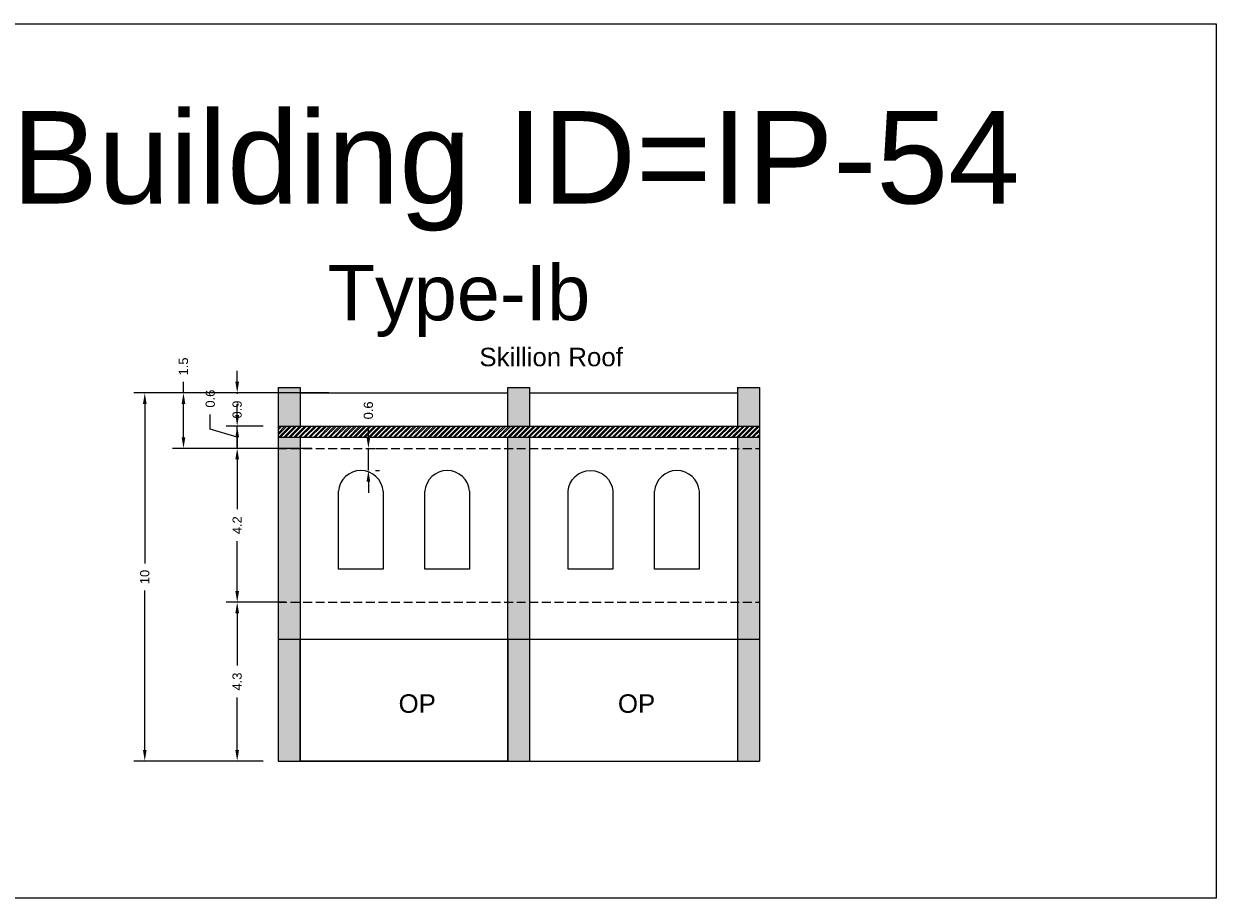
# Model space of a CAD drawing. Header units: metres. Extents: x 3416658 to 3417184, y -6712896 to -6712690.
# Tile 16 of 58: x 3416821 to 3416853, y -6712896 to -6712872. Entities that reach past the tile are written whole.
import ezdxf

# ---------------------------------------------------------------- set-up
doc = ezdxf.new("R2010")
doc.units = ezdxf.units.M
doc.linetypes.add('ACAD_ISO02W100', pattern=[15, 12, -3])
doc.layers.add('Dotted', color=7, linetype='ACAD_ISO02W100', plot=False)
doc.styles.get("Standard").update_dxf_attribs({"font": 'arial.ttf'})
doc.dimstyles.new('ISO-25', dxfattribs={"dimtxt": 0.25, "dimasz": 0.3, "dimexe": 0.3, "dimexo": 0.4, "dimgap": 0.2, "dimtad": 0, "dimdec": 1, "dimdsep": 46, "dimtxsty": 'Standard', "dimcen": 2.5, "dimadec": 0, "dimazin": 0, "dimtfac": 1, "dimtdec": 1, "dimtmove": 0, "dimatfit": 3, "dimfxl": 1, "dimarcsym": 0})

# ---------------------------------------------------------------- blocks, each defined once
blk = doc.blocks.new('*D481')
at = {"color": 0, "lineweight": -2, "transparency": 16777216}
for p, q in [((3416827.655, -6712887.829), (3416826.05, -6712887.829)), ((3416826.35, -6712888.129), (3416826.35, -6712889.547)), ((3416826.35, -6712891.829), (3416826.35, -6712890.412)), ((3416827.055, -6712892.129), (3416826.05, -6712892.129))]:
    blk.add_line(p, q, dxfattribs=at)
at = {"color": 0, "transparency": 16777216}
for points in [[(3416826.3, -6712888.129), (3416826.4, -6712888.129), (3416826.35, -6712887.829)], [(3416826.3, -6712891.829), (3416826.4, -6712891.829), (3416826.35, -6712892.129)]]:
    blk.add_solid(points, dxfattribs=at)
at = {"layer": 'Defpoints', "color": 0, "transparency": 16777216}
for p in [(3416826.35, -6712887.829), (3416828.055, -6712887.829), (3416827.455, -6712892.129)]:
    blk.add_point(p, dxfattribs=at)
at = {"color": 0, "transparency": 16777216, "insert": (3416826.35, -6712889.979), "char_height": 0.25, "attachment_point": 5, "rotation": 90}
blk.add_mtext('4.3', dxfattribs=at)
blk = doc.blocks.new('*D482')
at = {"color": 0, "lineweight": -2, "transparency": 16777216}
for p, q in [((3416827.655, -6712883.669), (3416826.05, -6712883.669)), ((3416826.35, -6712883.969), (3416826.35, -6712885.318)), ((3416826.35, -6712887.529), (3416826.35, -6712886.181)), ((3416827.655, -6712887.829), (3416826.05, -6712887.829))]:
    blk.add_line(p, q, dxfattribs=at)
at = {"color": 0, "transparency": 16777216}
for points in [[(3416826.3, -6712883.969), (3416826.4, -6712883.969), (3416826.35, -6712883.669)], [(3416826.3, -6712887.529), (3416826.4, -6712887.529), (3416826.35, -6712887.829)]]:
    blk.add_solid(points, dxfattribs=at)
at = {"layer": 'Defpoints', "color": 0, "transparency": 16777216}
for p in [(3416826.35, -6712883.669), (3416828.055, -6712883.669), (3416828.055, -6712887.829)]:
    blk.add_point(p, dxfattribs=at)
at = {"color": 0, "transparency": 16777216, "insert": (3416826.35, -6712885.749), "char_height": 0.25, "attachment_point": 5, "rotation": 90}
blk.add_mtext('4.2', dxfattribs=at)
blk = doc.blocks.new('*D483')
at = {"color": 0, "lineweight": -2, "transparency": 16777216}
for p, q in [((3416826.35, -6712882.769), (3416826.35, -6712882.469)), ((3416825.622, -6712883.151), (3416825.622, -6712882.751)), ((3416826.35, -6712883.369), (3416825.622, -6712883.151)), ((3416827.055, -6712883.069), (3416826.05, -6712883.069)), ((3416826.35, -6712883.669), (3416826.35, -6712883.069)), ((3416826.35, -6712883.669), (3416826.35, -6712883.069)), ((3416827.655, -6712883.669), (3416826.05, -6712883.669)), ((3416826.35, -6712883.969), (3416826.35, -6712884.269))]:
    blk.add_line(p, q, dxfattribs=at)
at = {"color": 0, "transparency": 16777216}
for points in [[(3416826.3, -6712882.769), (3416826.4, -6712882.769), (3416826.35, -6712883.069)], [(3416826.3, -6712883.969), (3416826.4, -6712883.969), (3416826.35, -6712883.669)]]:
    blk.add_solid(points, dxfattribs=at)
at = {"layer": 'Defpoints', "color": 0, "transparency": 16777216}
for p in [(3416826.35, -6712883.069), (3416827.455, -6712883.069), (3416828.055, -6712883.669)]:
    blk.add_point(p, dxfattribs=at)
at = {"color": 0, "transparency": 16777216, "insert": (3416825.622, -6712882.324), "char_height": 0.25, "attachment_point": 5, "rotation": 90}
blk.add_mtext('0.6', dxfattribs=at)
blk = doc.blocks.new('*D484')
at = {"color": 0, "lineweight": -2, "transparency": 16777216}
for p, q in [((3416826.35, -6712881.869), (3416826.35, -6712881.569)), ((3416828.248, -6712882.169), (3416826.05, -6712882.169)), ((3416826.35, -6712882.169), (3416826.35, -6712882.192)), ((3416827.055, -6712883.069), (3416826.05, -6712883.069)), ((3416826.35, -6712883.069), (3416826.35, -6712883.047)), ((3416826.35, -6712883.369), (3416826.35, -6712883.669))]:
    blk.add_line(p, q, dxfattribs=at)
at = {"color": 0, "transparency": 16777216}
for points in [[(3416826.3, -6712881.869), (3416826.4, -6712881.869), (3416826.35, -6712882.169)], [(3416826.3, -6712883.369), (3416826.4, -6712883.369), (3416826.35, -6712883.069)]]:
    blk.add_solid(points, dxfattribs=at)
at = {"layer": 'Defpoints', "color": 0, "transparency": 16777216}
for p in [(3416826.35, -6712882.169), (3416828.648, -6712882.169), (3416827.455, -6712883.069)]:
    blk.add_point(p, dxfattribs=at)
at = {"color": 0, "transparency": 16777216, "insert": (3416826.35, -6712882.619), "char_height": 0.25, "attachment_point": 5, "rotation": 90}
blk.add_mtext('0.9', dxfattribs=at)
blk = doc.blocks.new('*D485')
at = {"color": 0, "lineweight": -2, "transparency": 16777216}
for p, q in [((3416824.897, -6712882.169), (3416824.897, -6712881.869)), ((3416828.366, -6712882.169), (3416824.597, -6712882.169)), ((3416824.897, -6712883.369), (3416824.897, -6712882.469)), ((3416828.366, -6712883.669), (3416824.597, -6712883.669))]:
    blk.add_line(p, q, dxfattribs=at)
at = {"color": 0, "transparency": 16777216}
for points in [[(3416824.847, -6712882.469), (3416824.947, -6712882.469), (3416824.897, -6712882.169)], [(3416824.847, -6712883.369), (3416824.947, -6712883.369), (3416824.897, -6712883.669)]]:
    blk.add_solid(points, dxfattribs=at)
at = {"layer": 'Defpoints', "color": 0, "transparency": 16777216}
for p in [(3416824.897, -6712882.169), (3416828.766, -6712882.169), (3416828.766, -6712883.669)]:
    blk.add_point(p, dxfattribs=at)
at = {"color": 0, "transparency": 16777216, "insert": (3416824.897, -6712881.453), "char_height": 0.25, "attachment_point": 5, "rotation": 90}
blk.add_mtext('1.5', dxfattribs=at)
blk = doc.blocks.new('*D486')
at = {"color": 0, "lineweight": -2, "transparency": 16777216}
for p, q in [((3416828.832, -6712882.169), (3416823.55, -6712882.169)), ((3416823.85, -6712882.469), (3416823.85, -6712886.783)), ((3416823.85, -6712891.829), (3416823.85, -6712887.516)), ((3416827.055, -6712892.129), (3416823.55, -6712892.129))]:
    blk.add_line(p, q, dxfattribs=at)
at = {"color": 0, "transparency": 16777216}
for points in [[(3416823.8, -6712882.469), (3416823.9, -6712882.469), (3416823.85, -6712882.169)], [(3416823.8, -6712891.829), (3416823.9, -6712891.829), (3416823.85, -6712892.129)]]:
    blk.add_solid(points, dxfattribs=at)
at = {"layer": 'Defpoints', "color": 0, "transparency": 16777216}
for p in [(3416823.85, -6712882.169), (3416829.232, -6712882.169), (3416827.455, -6712892.129)]:
    blk.add_point(p, dxfattribs=at)
at = {"color": 0, "transparency": 16777216, "insert": (3416823.85, -6712887.149), "char_height": 0.25, "attachment_point": 5, "rotation": 90}
blk.add_mtext('10', dxfattribs=at)
blk = doc.blocks.new('*D488')
at = {"color": 0, "lineweight": -2, "transparency": 16777216}
for p, q in [((3416829.9, -6712883.369), (3416829.9, -6712883.069)), ((3416829.9, -6712884.269), (3416829.9, -6712883.669)), ((3416830.093, -6712883.669), (3416830.2, -6712883.669)), ((3416830.093, -6712884.269), (3416830.2, -6712884.269)), ((3416829.9, -6712884.569), (3416829.9, -6712884.869))]:
    blk.add_line(p, q, dxfattribs=at)
at = {"color": 0, "transparency": 16777216}
for points in [[(3416829.85, -6712883.369), (3416829.95, -6712883.369), (3416829.9, -6712883.669)], [(3416829.85, -6712884.569), (3416829.95, -6712884.569), (3416829.9, -6712884.269)]]:
    blk.add_solid(points, dxfattribs=at)
at = {"layer": 'Defpoints', "color": 0, "transparency": 16777216}
for p in [(3416829.693, -6712883.669), (3416829.9, -6712883.669), (3416829.693, -6712884.269)]:
    blk.add_point(p, dxfattribs=at)
at = {"color": 0, "transparency": 16777216, "insert": (3416829.9, -6712882.642), "char_height": 0.25, "attachment_point": 5, "rotation": 90}
blk.add_mtext('0.6', dxfattribs=at)

msp = doc.modelspace()

# ---------------------------------------------------------------- hatches: boundary and pattern name
h = msp.add_hatch(color=256)
h.dxf.hatch_style = 1
h.paths.add_polyline_path([(3416827.455, -6712883.069), (3416828.055, -6712883.069), (3416828.055, -6712882.019), (3416827.455, -6712882.019)])
h.paths.add_polyline_path([(3416827.455, -6712883.369), (3416827.455, -6712883.669), (3416828.055, -6712883.669), (3416828.055, -6712883.369)])
h.paths.add_polyline_path([(3416827.455, -6712887.829), (3416828.055, -6712887.829), (3416828.055, -6712883.669), (3416827.455, -6712883.669)])
h.paths.add_polyline_path([(3416828.055, -6712887.829), (3416827.455, -6712887.829), (3416827.455, -6712888.829), (3416828.055, -6712888.829)])
h.paths.add_polyline_path([(3416828.055, -6712888.829), (3416827.455, -6712888.829), (3416827.455, -6712892.129), (3416828.055, -6712892.129)])
h.paths.add_polyline_path([(3416833.67, -6712892.129), (3416834.27, -6712892.129), (3416834.27, -6712888.829), (3416833.67, -6712888.829)])
h.paths.add_polyline_path([(3416833.67, -6712888.829), (3416834.27, -6712888.829), (3416834.27, -6712887.829), (3416833.67, -6712887.829)])
h.paths.add_polyline_path([(3416833.67, -6712887.829), (3416834.27, -6712887.829), (3416834.27, -6712883.669), (3416833.67, -6712883.669)])
h.paths.add_polyline_path([(3416834.27, -6712883.069), (3416834.27, -6712882.019), (3416833.67, -6712882.019), (3416833.67, -6712883.069)])
h.paths.add_polyline_path([(3416833.67, -6712883.669), (3416834.27, -6712883.669), (3416834.27, -6712883.369), (3416833.67, -6712883.369)])
h.paths.add_polyline_path([(3416839.885, -6712883.069), (3416840.485, -6712883.069), (3416840.485, -6712882.019), (3416839.885, -6712882.019)])
h.paths.add_polyline_path([(3416840.485, -6712883.669), (3416840.485, -6712883.369), (3416839.885, -6712883.369), (3416839.885, -6712883.669)])
h.paths.add_polyline_path([(3416840.485, -6712883.669), (3416839.885, -6712883.669), (3416839.885, -6712887.829), (3416840.485, -6712887.829)])
h.paths.add_polyline_path([(3416840.485, -6712888.829), (3416840.485, -6712887.829), (3416839.885, -6712887.829), (3416839.885, -6712888.829)])
h.paths.add_polyline_path([(3416840.485, -6712888.829), (3416839.885, -6712888.829), (3416839.885, -6712892.129), (3416840.485, -6712892.129)])
h = msp.add_hatch()
h.set_pattern_fill('ANSI32', color=256, scale=0.01)
h.set_pattern_definition([(45, (-14.97554, 27.19535), (-0.067351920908, 0.067351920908), []), (45, (-14.93064, 27.19535), (-0.067351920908, 0.067351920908), [])])
h.paths.add_polyline_path([(3416840.485, -6712883.069), (3416827.455, -6712883.069), (3416827.455, -6712883.369), (3416840.485, -6712883.369)])

# ---------------------------------------------------------------- linework, layer by layer
for points in [[(3416817.205, -6712872.183), (3416852.837, -6712872.183), (3416852.837, -6712895.839), (3416817.205, -6712895.839)], [(3416828.055, -6712888.829), (3416833.67, -6712888.829), (3416833.67, -6712892.129), (3416828.055, -6712892.129)]]:
    msp.add_lwpolyline(points, close=True)
for points in [[(3416827.455, -6712882.019), (3416827.455, -6712892.129)], [(3416827.455, -6712882.019), (3416828.055, -6712882.019)], [(3416828.055, -6712882.019), (3416828.055, -6712883.069)], [(3416828.055, -6712882.169), (3416833.67, -6712882.169)], [(3416833.67, -6712882.019), (3416834.27, -6712882.019)], [(3416833.67, -6712883.069), (3416833.67, -6712882.019)], [(3416834.27, -6712883.069), (3416834.27, -6712882.019)], [(3416834.27, -6712882.169), (3416839.885, -6712882.169)], [(3416839.885, -6712882.019), (3416839.885, -6712883.069)], [(3416839.885, -6712882.019), (3416840.485, -6712882.019)], [(3416840.485, -6712882.019), (3416840.485, -6712892.129)], [(3416827.455, -6712883.069), (3416840.485, -6712883.069)], [(3416827.455, -6712883.369), (3416840.485, -6712883.369)], [(3416828.055, -6712883.369), (3416828.055, -6712892.129)], [(3416833.67, -6712892.129), (3416833.67, -6712883.369)], [(3416834.27, -6712892.129), (3416834.27, -6712883.369)], [(3416839.885, -6712883.369), (3416839.885, -6712892.129)], [(3416830.299, -6712884.829), (3416830.299, -6712886.941), (3416829.088, -6712886.941), (3416829.088, -6712884.829)], [(3416832.638, -6712884.829), (3416832.638, -6712886.941), (3416831.427, -6712886.941), (3416831.427, -6712884.829)], [(3416838.853, -6712884.829), (3416838.853, -6712886.941), (3416837.642, -6712886.941), (3416837.642, -6712884.829)], [(3416827.455, -6712888.829), (3416840.485, -6712888.829)], [(3416827.455, -6712892.129), (3416840.485, -6712892.129)]]:
    msp.add_lwpolyline(points)
msp.add_lwpolyline([(3416836.514, -6712884.829), (3416836.514, -6712886.941), (3416835.303, -6712886.941), (3416835.303, -6712884.829, -0.924975)], format="xyb", close=True)
for centre in [(3416829.693, -6712884.877), (3416832.033, -6712884.877), (3416838.248, -6712884.877)]:
    msp.add_arc(centre, 0.608, 4.4639, 175.5361)
at = {"layer": 'Dotted', "ltscale": 0.02}
for points in [[(3416827.455, -6712883.669), (3416840.485, -6712883.669)], [(3416827.455, -6712887.829), (3416840.485, -6712887.829)]]:
    msp.add_lwpolyline(points, dxfattribs=at)

# ---------------------------------------------------------------- texts
for s, heights, insert, char_height, attachment_point in [('Building ID=IP-54', [0.517], (3416820.253, -6712874.544), 2.5, 1), ('Type-Ib  ', [0.517], (3416828.8, -6712878.704), 1.5, 1), ('Skillion Roof', [0], (3416832.903, -6712880.947), 0.5, 1), ('OP', [0], (3416831.726, -6712890.324), 0.5, 3), ('OP', [0], (3416837.66, -6712890.324), 0.5, 3)]:
    msp.add_mtext_dynamic_manual_height_columns(s, width=67.86454, gutter_width=12.5, heights=heights, dxfattribs=dict(insert=insert, char_height=char_height, attachment_point=attachment_point))

# ---------------------------------------------------------------- dimensions: what is measured, and where the dimension line sits
for base, p1, p2, picture, middle in [((3416824.897, -6712882.169), (3416828.766, -6712883.669), (3416828.766, -6712882.169), '*D485', (3416824.897, -6712881.453)), ((3416823.85, -6712882.169), (3416827.455, -6712892.129), (3416829.232, -6712882.169), '*D486', (3416823.85, -6712887.149)), ((3416829.9, -6712883.669), (3416829.693, -6712884.269), (3416829.693, -6712883.669), '*D488', (3416829.9, -6712882.642)), ((3416826.35, -6712887.829), (3416827.455, -6712892.129), (3416828.055, -6712887.829), '*D481', (3416826.35, -6712889.979))]:
    dim = msp.add_linear_dim(base=base, p1=p1, p2=p2, angle=90, dimstyle='ISO-25')
    dim.commit()
    dim.dimension.update_dxf_attribs({"geometry": picture, "text_midpoint": middle})
for base, p1, p2, picture, middle in [((3416826.35, -6712882.169), (3416827.455, -6712883.069), (3416828.648, -6712882.169), '*D484', (3416826.35, -6712882.619)), ((3416826.35, -6712883.069), (3416828.055, -6712883.669), (3416827.455, -6712883.069), '*D483', (3416825.622, -6712882.551)), ((3416826.35, -6712883.669), (3416828.055, -6712887.829), (3416828.055, -6712883.669), '*D482', (3416826.35, -6712885.749))]:
    dim = msp.add_linear_dim(base=base, p1=p1, p2=p2, angle=90, dimstyle='ISO-25', override={"dimtmove": 1})
    dim.commit()
    dim.dimension.update_dxf_attribs({"geometry": picture, "text_midpoint": middle})

doc.saveas('drawing.dxf')
